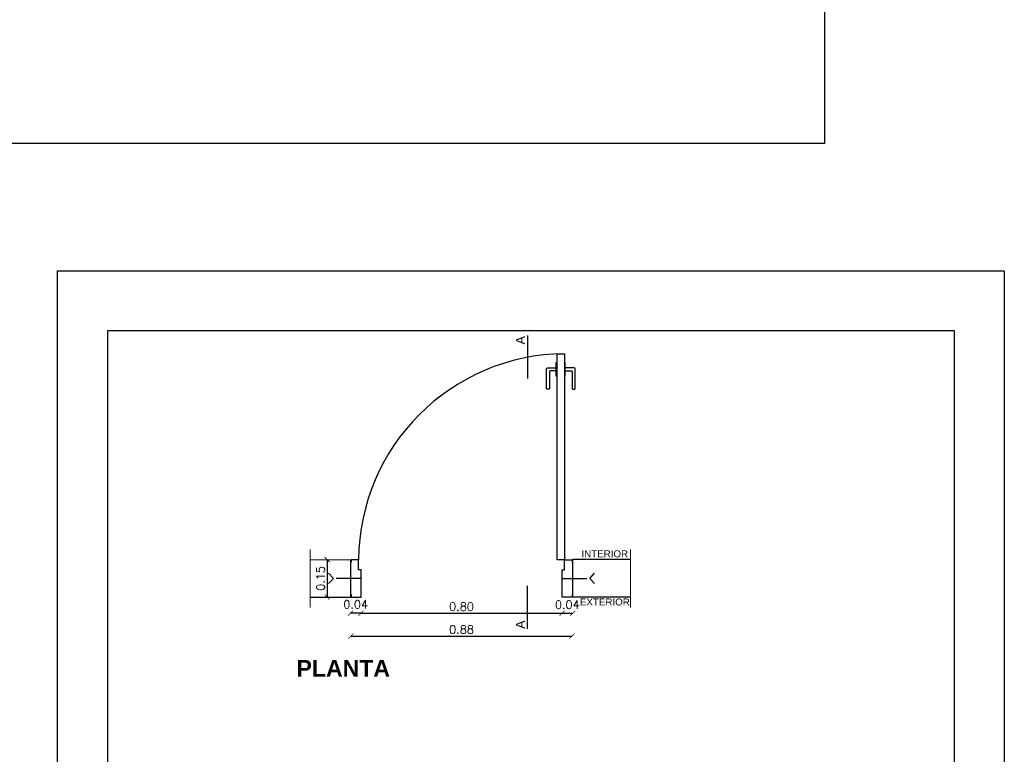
# Model space of a CAD drawing. Header units: millimetres. Extents: x 201 to 840, y 135 to 685.
# Tile 126 of 219: x 428.74 to 432.68, y 182.29 to 185.23. Entities that reach past the tile are written whole.
import ezdxf

# ---------------------------------------------------------------- set-up
doc = ezdxf.new("R2010")
doc.units = ezdxf.units.MM
doc.linetypes.add('HIDDEN2', pattern=[0.1875, 0.125, -0.0625])
doc.layers.add('001', color=1, linetype='Continuous', lineweight=5)
for name, color, linetype in [('03', 3, 'Continuous'), ('ABERTURAS', 2, 'Continuous'), ('COTA DETALLE', 1, 'Continuous'), ('LAMINA', 6, 'Continuous'), ('LINEA DE CORTE', 4, 'Continuous'), ('MAMPOSTERIA', 5, 'Continuous'), ('TEXT', 4, 'Continuous'), ('TEXTO DETALLE', 2, 'Continuous')]:
    doc.layers.add(name, color=color, linetype=linetype)
doc.styles.add('ARIAL', font='arial.ttf', dxfattribs={"height": 0.06})
doc.styles.add('ROMANS', font='romans.shx')
doc.dimstyles.new('COTAS5', dxfattribs={"dimscale": 0, "dimtxt": 0.05, "dimasz": 0.03, "dimexe": 0.18, "dimexo": 0.06, "dimgap": 0.01, "dimtad": 1, "dimzin": 1, "dimdsep": 46, "dimtxsty": 'ROMANS', "dimblk1": 'ARCHTICK', "dimblk2": 'ARCHTICK', "dimsah": 1, "dimcen": 0.2, "dimse1": 1, "dimse2": 1, "dimclrd": 1, "dimclre": 1, "dimclrt": 2, "dimazin": 0, "dimtfac": 3, "dimtmove": 2, "dimatfit": 3, "dimldrblk": 'ARCHTICK', "dimfxl": 1, "dimtolj": 1, "dimtzin": 0, "dimarcsym": 0})

# ---------------------------------------------------------------- blocks, each defined once
blk = doc.blocks.new('_ARCHTICK')
at = {"color": 0, "linetype": 'ByBlock', "const_width": 0.15}
blk.add_lwpolyline([(-0.5, -0.5), (0.5, 0.5)], dxfattribs=at)
blk = doc.blocks.new('*D553')
at = {"layer": 'COTA DETALLE', "color": 1, "ltscale": 0.01}
blk.add_line((429.9673, 183.0683), (429.9673, 182.9182), dxfattribs=at)
at = {"layer": 'DEFPOINTS', "color": 0, "ltscale": 0.01}
for p in [(430.0021, 183.0683), (429.9673, 182.9182), (430.0021, 182.9182)]:
    blk.add_point(p, dxfattribs=at)
at = {"layer": 'COTA DETALLE', "color": 1, "ltscale": 0.01, "xscale": 0.02, "yscale": 0.02, "zscale": 0.02}
for p, rotation in [((429.9673, 183.0683), 90), ((429.9673, 182.9182), 270)]:
    blk.add_blockref('_ARCHTICK', p, dxfattribs=dict(at, rotation=rotation))
at = {"layer": 'COTA DETALLE', "color": 2, "ltscale": 0.01, "insert": (429.9408, 182.9932), "char_height": 0.033, "attachment_point": 5, "rotation": 90, "style": 'ROMANS'}
blk.add_mtext('\\A1;0.15', dxfattribs=at)
blk = doc.blocks.new('*D554')
at = {"layer": 'COTA DETALLE', "color": 1, "ltscale": 0.01}
blk.add_line((430.1028, 182.8537), (430.0603, 182.8537), dxfattribs=at)
at = {"layer": 'DEFPOINTS', "color": 0, "ltscale": 0.01}
for p in [(430.0603, 182.9182), (430.1028, 182.9182), (430.0603, 182.8537)]:
    blk.add_point(p, dxfattribs=at)
at = {"layer": 'COTA DETALLE', "color": 1, "ltscale": 0.01, "xscale": 0.02, "yscale": 0.02, "zscale": 0.02, "rotation": 180}
blk.add_blockref('_ARCHTICK', (430.0603, 182.8537), dxfattribs=at)
at = {"layer": 'COTA DETALLE', "color": 1, "ltscale": 0.01, "xscale": 0.02, "yscale": 0.02, "zscale": 0.02}
blk.add_blockref('_ARCHTICK', (430.1028, 182.8537), dxfattribs=at)
at = {"layer": 'COTA DETALLE', "color": 2, "ltscale": 0.01, "insert": (430.0815, 182.8891), "char_height": 0.033, "attachment_point": 5, "style": 'ROMANS'}
blk.add_mtext('\\A1;0.04', dxfattribs=at)
blk = doc.blocks.new('*D555')
at = {"layer": 'COTA DETALLE', "color": 1, "ltscale": 0.01}
blk.add_line((430.1028, 182.8537), (430.9077, 182.8537), dxfattribs=at)
at = {"layer": 'DEFPOINTS', "color": 0, "ltscale": 0.01}
for p in [(430.1028, 182.9182), (430.9077, 182.9182), (430.9077, 182.8537)]:
    blk.add_point(p, dxfattribs=at)
at = {"layer": 'COTA DETALLE', "color": 1, "ltscale": 0.01, "xscale": 0.02, "yscale": 0.02, "zscale": 0.02, "rotation": 180}
blk.add_blockref('_ARCHTICK', (430.1028, 182.8537), dxfattribs=at)
at = {"layer": 'COTA DETALLE', "color": 1, "ltscale": 0.01, "xscale": 0.02, "yscale": 0.02, "zscale": 0.02}
blk.add_blockref('_ARCHTICK', (430.9077, 182.8537), dxfattribs=at)
at = {"layer": 'COTA DETALLE', "color": 2, "ltscale": 0.01, "insert": (430.5053, 182.8802), "char_height": 0.033, "attachment_point": 5, "style": 'ROMANS'}
blk.add_mtext('\\A1;0.80', dxfattribs=at)
blk = doc.blocks.new('*D556')
at = {"layer": 'COTA DETALLE', "color": 1, "ltscale": 0.01}
blk.add_line((430.9077, 182.8537), (430.9503, 182.8537), dxfattribs=at)
at = {"layer": 'DEFPOINTS', "color": 0, "ltscale": 0.01}
for p in [(430.9077, 182.9182), (430.9503, 182.9182), (430.9503, 182.8537)]:
    blk.add_point(p, dxfattribs=at)
at = {"layer": 'COTA DETALLE', "color": 1, "ltscale": 0.01, "xscale": 0.02, "yscale": 0.02, "zscale": 0.02, "rotation": 180}
blk.add_blockref('_ARCHTICK', (430.9077, 182.8537), dxfattribs=at)
at = {"layer": 'COTA DETALLE', "color": 1, "ltscale": 0.01, "xscale": 0.02, "yscale": 0.02, "zscale": 0.02}
blk.add_blockref('_ARCHTICK', (430.9503, 182.8537), dxfattribs=at)
at = {"layer": 'COTA DETALLE', "color": 2, "ltscale": 0.01, "insert": (430.929, 182.8883), "char_height": 0.033, "attachment_point": 5, "style": 'ROMANS'}
blk.add_mtext('\\A1;0.04', dxfattribs=at)
blk = doc.blocks.new('*D557')
at = {"layer": 'COTA DETALLE', "color": 1, "ltscale": 0.01}
blk.add_line((430.0628, 182.7622), (430.9477, 182.7622), dxfattribs=at)
at = {"layer": 'DEFPOINTS', "color": 0, "ltscale": 0.01}
for p in [(430.0628, 182.9182), (430.9477, 182.9182), (430.9477, 182.7622)]:
    blk.add_point(p, dxfattribs=at)
at = {"layer": 'COTA DETALLE', "color": 1, "ltscale": 0.01, "xscale": 0.02, "yscale": 0.02, "zscale": 0.02, "rotation": 180}
blk.add_blockref('_ARCHTICK', (430.0628, 182.7622), dxfattribs=at)
at = {"layer": 'COTA DETALLE', "color": 1, "ltscale": 0.01, "xscale": 0.02, "yscale": 0.02, "zscale": 0.02}
blk.add_blockref('_ARCHTICK', (430.9477, 182.7622), dxfattribs=at)
at = {"layer": 'COTA DETALLE', "color": 2, "ltscale": 0.01, "insert": (430.5053, 182.7887), "char_height": 0.033, "attachment_point": 5, "style": 'ROMANS'}
blk.add_mtext('\\A1;0.88', dxfattribs=at)

msp = doc.modelspace()

# ---------------------------------------------------------------- linework, layer by layer
msp.add_lwpolyline([(432.6787, 184.2245), (432.6787, 178.1254), (428.888, 178.1254), (428.888, 184.2245)], close=True)
at = {"layer": '001', "ltscale": 0.01}
for p, q in [((429.8986, 183.1093), (429.8986, 182.8772)), ((431.1816, 183.1093), (431.1816, 182.8772))]:
    msp.add_line(p, q, dxfattribs=at)
at = {"layer": '03', "linetype": 'HIDDEN2', "ltscale": 0.1}
for p, q in [((429.9922, 182.9932), (429.9727, 183.0142)), ((431.0184, 182.9932), (431.0378, 183.0142)), ((429.9922, 182.9932), (429.9727, 182.9732)), ((430.1028, 182.9932), (429.9922, 182.9932)), ((430.9077, 182.9932), (431.0184, 182.9932)), ((431.0184, 182.9932), (431.0378, 182.9732))]:
    msp.add_line(p, q, dxfattribs=at)
at = {"layer": 'ABERTURAS', "ltscale": 0.01}
msp.add_lwpolyline([(430.9177, 183.8932), (430.9177, 183.0682), (430.8877, 183.0682), (430.8877, 183.8932)], close=True, dxfattribs=at)
at = {"layer": 'ABERTURAS'}
for points in [[(430.8877, 183.8025), (430.8845, 183.8025), (430.8845, 183.8582), (430.8877, 183.8582)], [(430.9177, 183.8025), (430.9209, 183.8025), (430.9209, 183.8582), (430.9177, 183.8582)]]:
    msp.add_lwpolyline(points, dxfattribs=at)
for points in [[(430.8845, 183.824), (430.8597, 183.824, 0.414214), (430.8577, 183.822), (430.8577, 183.7537, -0.414214), (430.8557, 183.7517), (430.847, 183.7517, -0.414214), (430.845, 183.7537), (430.845, 183.8304, -0.414214), (430.8514, 183.8367), (430.8845, 183.8367)], [(430.9209, 183.824), (430.9457, 183.824, -0.414214), (430.9477, 183.822), (430.9477, 183.7537, 0.414214), (430.9497, 183.7517), (430.9584, 183.7517, 0.414214), (430.9604, 183.7537), (430.9604, 183.8304, 0.414214), (430.9541, 183.8367), (430.9209, 183.8367)]]:
    msp.add_lwpolyline(points, format="xyb", dxfattribs=at)
at = {"layer": 'ABERTURAS', "ltscale": 0.01}
for points in [[(430.0628, 182.9282), (430.0628, 182.9182), (430.0928, 182.9182), (430.1028, 182.9182), (430.1028, 182.9682), (430.1028, 183.0272), (430.0928, 183.0272), (430.0928, 183.0682), (430.0628, 183.0682), (430.0628, 183.0582)], [(430.9477, 182.9282), (430.9477, 182.9182), (430.9177, 182.9182), (430.9077, 182.9182), (430.9077, 182.9682), (430.9077, 183.0272), (430.9177, 183.0272), (430.9177, 183.0682), (430.9477, 183.0682), (430.9477, 183.0582)]]:
    msp.add_lwpolyline(points, dxfattribs=at)
at = {"layer": 'ABERTURAS', "color": 1, "ltscale": 0.01}
msp.add_arc((430.9249, 183.0611), 0.8321, 90.492, 179.508, dxfattribs=at)
at = {"layer": 'LAMINA', "color": 7}
for p, q in [((431.9585, 199.9823), (431.9585, 184.7347)), ((431.9585, 184.7347), (422.4819, 184.7347))]:
    msp.add_line(p, q, dxfattribs=at)
at = {"layer": 'LAMINA'}
msp.add_lwpolyline([(429.088, 183.9845), (429.088, 178.3654), (432.4787, 178.3654), (432.4787, 183.9845)], close=True, dxfattribs=at)
at = {"layer": 'LINEA DE CORTE'}
for p, q in [((430.7699, 183.9654), (430.7699, 183.7932)), ((430.7699, 182.7909), (430.7699, 182.9631))]:
    msp.add_line(p, q, dxfattribs=at)
at = {"layer": 'MAMPOSTERIA', "ltscale": 0.01}
for p, q in [((429.8986, 183.0683), (430.0603, 183.0682)), ((430.0603, 183.0682), (430.0603, 182.9182)), ((430.9503, 183.0683), (430.9503, 182.9182)), ((431.1816, 183.0683), (430.9503, 183.0683)), ((429.8986, 182.9182), (430.0603, 182.9182)), ((431.1816, 182.9182), (430.9503, 182.9182))]:
    msp.add_line(p, q, dxfattribs=at)

# ---------------------------------------------------------------- texts
at = {"layer": 'LINEA DE CORTE', "color": 1, "style": 'ARIAL'}
for p in [(430.7592, 183.9301), (430.7592, 182.7913)]:
    msp.add_attdef('A', p, 'LETRA...', height=0.036, rotation=90, dxfattribs=at)
at = {"layer": 'TEXT', "insert": (429.8449, 182.6663), "char_height": 0.066, "width": 1.646733, "attachment_point": 1, "style": 'ARIAL'}
msp.add_mtext('{\\fArial|b1|i0|c0|p34;PLANTA}', dxfattribs=at)
at = {"layer": 'TEXTO DETALLE', "ltscale": 3.5, "style": 'ARIAL'}
for s, p in [('INTERIOR', (430.9854, 183.0776)), ('EXTERIOR', (430.9793, 182.8848))]:
    msp.add_text(s, height=0.028, dxfattribs=at).set_placement(p)

# ---------------------------------------------------------------- dimensions: what is measured, and where the dimension line sits
at = {"layer": 'COTA DETALLE', "ltscale": 0.01}
dim = msp.add_linear_dim(base=(429.9673, 182.9182), p1=(430.0021, 183.0683), p2=(430.0021, 182.9182), angle=90, dimstyle='COTAS5', override={"dimscale": 1, "dimtxt": 0.033, "dimasz": 0.02, "dimdec": 2, "dimlwd": 65535}, dxfattribs=at)
dim.commit()
dim.dimension.update_dxf_attribs({"geometry": '*D553', "text_midpoint": (429.9408, 182.9932)})
for base, p1, p2, picture, middle in [((430.0603, 182.8537), (430.1028, 182.9182), (430.0603, 182.9182), '*D554', (430.0815, 182.8891)), ((430.9503, 182.8537), (430.9077, 182.9182), (430.9503, 182.9182), '*D556', (430.929, 182.8883))]:
    dim = msp.add_linear_dim(base=base, p1=p1, p2=p2, dimstyle='COTAS5', override={"dimscale": 1, "dimtxt": 0.033, "dimasz": 0.02, "dimdec": 2, "dimlwd": 65535}, dxfattribs=at)
    dim.commit()
    dim.dimension.update_dxf_attribs({"geometry": picture, "text_midpoint": middle, "dimtype": 160})
for base, p1, p2, picture, middle in [((430.9477, 182.7622), (430.0628, 182.9182), (430.9477, 182.9182), '*D557', (430.5053, 182.7887)), ((430.9077, 182.8537), (430.1028, 182.9182), (430.9077, 182.9182), '*D555', (430.5053, 182.8802))]:
    dim = msp.add_linear_dim(base=base, p1=p1, p2=p2, dimstyle='COTAS5', override={"dimscale": 1, "dimtxt": 0.033, "dimasz": 0.02, "dimdec": 2, "dimlwd": 65535}, dxfattribs=at)
    dim.commit()
    dim.dimension.update_dxf_attribs({"geometry": picture, "text_midpoint": middle})

doc.saveas('drawing.dxf')
